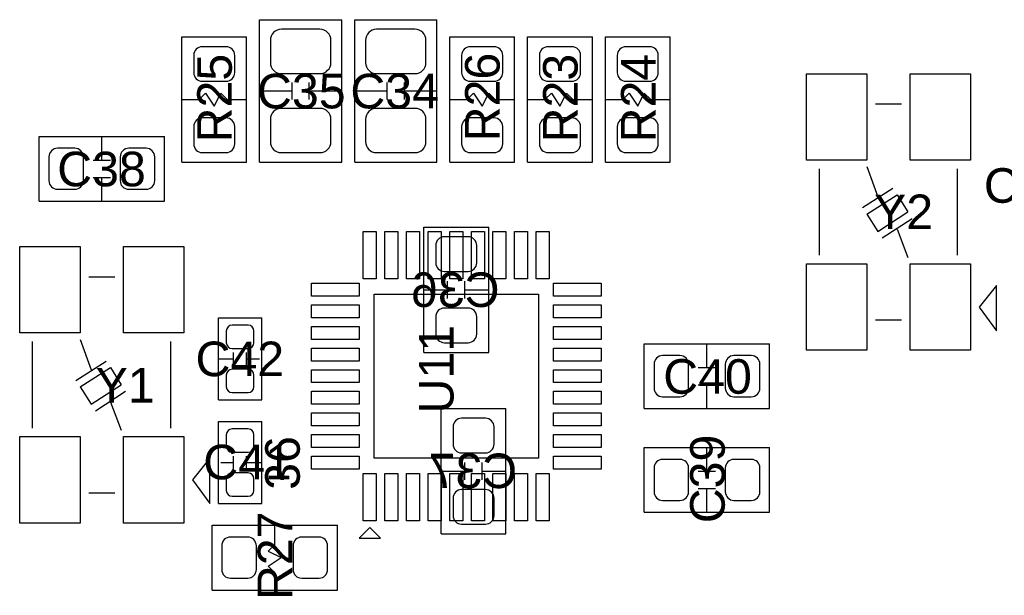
# Model space of a CAD drawing. Header units: inches. Extents: x -4 to 282, y -17 to 94.
# Tile 22 of 31: x 87 to 110, y 18 to 31. Entities that reach past the tile are written whole.
import ezdxf

# ---------------------------------------------------------------- set-up
doc = ezdxf.new("R2010")
doc.units = ezdxf.units.IN
for name, color, linetype in [('Bottom Overlay', 54, 'Continuous'), ('Bottom Paste', 16, 'Continuous'), ('Bottom Solder', 6, 'Continuous'), ('Top Overlay', 2, 'Continuous'), ('Top Paste', 8, 'Continuous'), ('Top Solder', 216, 'Continuous')]:
    doc.layers.add(name, color=color, linetype=linetype)
doc.styles.add('Arial', font='txt', dxfattribs={"height": 0.2})

msp = doc.modelspace()

# ---------------------------------------------------------------- linework, layer by layer
at = {"layer": 'Bottom Overlay'}
for p, q in [((96.45, 26.05), (97.95, 26.05)), ((96.45, 23.15), (96.45, 26.05)), ((97.95, 23.15), (97.95, 26.05)), ((97, 24.4), (97, 24.8)), ((97.4, 24.4), (97.4, 24.8)), ((96.45, 24.6), (97, 24.6)), ((97.4, 24.6), (97.95, 24.6)), ((96.45, 23.15), (97.95, 23.15)), ((96.85, 21.85), (98.35, 21.85)), ((96.85, 18.95), (96.85, 21.85)), ((98.35, 18.95), (98.35, 21.85)), ((97.4, 20.2), (97.4, 20.6)), ((97.8, 20.2), (97.8, 20.6)), ((96.85, 20.4), (97.4, 20.4)), ((97.8, 20.4), (98.35, 20.4)), ((96.85, 18.95), (98.35, 18.95))]:
    msp.add_line(p, q, dxfattribs=at)
at = {"layer": 'Bottom Paste'}
for p, q in [((97.475, 25.825), (96.925, 25.825)), ((96.725, 25.625), (96.725, 25.225)), ((97.675, 25.225), (97.675, 25.625)), ((96.925, 25.025), (97.475, 25.025)), ((97.475, 24.175), (96.925, 24.175)), ((96.725, 23.975), (96.725, 23.575)), ((97.675, 23.575), (97.675, 23.975)), ((96.925, 23.375), (97.475, 23.375)), ((97.125, 21.425), (97.125, 21.025)), ((97.875, 21.625), (97.325, 21.625)), ((98.075, 21.025), (98.075, 21.425)), ((97.325, 20.825), (97.875, 20.825)), ((97.875, 19.975), (97.325, 19.975)), ((97.125, 19.775), (97.125, 19.375)), ((98.075, 19.375), (98.075, 19.775)), ((97.325, 19.175), (97.875, 19.175))]:
    msp.add_line(p, q, dxfattribs=at)
for centre, start, end in [((96.925, 25.625), 90, 180), ((97.475, 25.625), 0, 90), ((96.925, 25.225), 180, 270), ((97.475, 25.225), 270, 0), ((96.925, 23.975), 90, 180), ((97.475, 23.975), 0, 90), ((96.925, 23.575), 180, 270), ((97.475, 23.575), 270, 0), ((97.325, 21.425), 90, 180), ((97.875, 21.425), 0, 90), ((97.325, 21.025), 180, 270), ((97.875, 21.025), 270, 0), ((97.325, 19.775), 90, 180), ((97.875, 19.775), 0, 90), ((97.325, 19.375), 180, 270), ((97.875, 19.375), 270, 0)]:
    msp.add_arc(centre, 0.2, start, end, dxfattribs=at)
at = {"layer": 'Bottom Solder'}
for p, q in [((97.475, 25.825), (96.925, 25.825)), ((96.725, 25.625), (96.725, 25.225)), ((97.675, 25.225), (97.675, 25.625)), ((96.925, 25.025), (97.475, 25.025)), ((97.475, 24.175), (96.925, 24.175)), ((96.725, 23.975), (96.725, 23.575)), ((97.675, 23.575), (97.675, 23.975)), ((96.925, 23.375), (97.475, 23.375)), ((97.125, 21.425), (97.125, 21.025)), ((97.875, 21.625), (97.325, 21.625)), ((98.075, 21.025), (98.075, 21.425)), ((97.325, 20.825), (97.875, 20.825)), ((97.875, 19.975), (97.325, 19.975)), ((97.125, 19.775), (97.125, 19.375)), ((98.075, 19.375), (98.075, 19.775)), ((97.325, 19.175), (97.875, 19.175))]:
    msp.add_line(p, q, dxfattribs=at)
for centre, start, end in [((96.925, 25.625), 90, 180), ((97.475, 25.625), 0, 90), ((96.925, 25.225), 180, 270), ((97.475, 25.225), 270, 0), ((96.925, 23.975), 90, 180), ((97.475, 23.975), 0, 90), ((96.925, 23.575), 180, 270), ((97.475, 23.575), 270, 0), ((97.325, 21.425), 90, 180), ((97.875, 21.425), 0, 90), ((97.325, 21.025), 180, 270), ((97.875, 21.025), 270, 0), ((97.325, 19.775), 90, 180), ((97.875, 19.775), 0, 90), ((97.325, 19.375), 180, 270), ((97.875, 19.375), 270, 0)]:
    msp.add_arc(centre, 0.2, start, end, dxfattribs=at)
at = {"layer": 'Top Overlay'}
for p, q in [((92.65, 27.55), (92.65, 30.85)), ((92.65, 30.85), (94.55, 30.85)), ((94.55, 27.55), (94.55, 30.85)), ((94.85, 27.55), (94.85, 30.85)), ((94.85, 30.85), (96.75, 30.85)), ((96.75, 27.55), (96.75, 30.85)), ((90.85, 30.45), (92.35, 30.45)), ((90.85, 27.55), (90.85, 30.45)), ((92.35, 27.55), (92.35, 30.45)), ((97.05, 30.45), (98.55, 30.45)), ((97.05, 27.55), (97.05, 30.45)), ((98.55, 27.55), (98.55, 30.45)), ((98.85, 30.45), (100.35, 30.45)), ((98.85, 27.55), (98.85, 30.45)), ((100.35, 27.55), (100.35, 30.45)), ((100.65, 30.45), (102.15, 30.45)), ((100.65, 27.55), (100.65, 30.45)), ((102.15, 27.55), (102.15, 30.45)), ((93.4, 29), (93.4, 29.4)), ((93.8, 29), (93.8, 29.4)), ((95.6, 29), (95.6, 29.4)), ((96, 29), (96, 29.4)), ((92.65, 29.2), (93.4, 29.2)), ((93.8, 29.2), (94.55, 29.2)), ((94.85, 29.2), (95.6, 29.2)), ((96, 29.2), (96.75, 29.2)), ((90.85, 29), (91.25, 29)), ((91.25, 29), (91.4, 29.15)), ((91.4, 29.15), (91.6, 28.85)), ((91.6, 28.85), (91.75, 29.15)), ((91.75, 29.15), (91.9, 29)), ((91.9, 29), (92.35, 29)), ((97.05, 29), (97.45, 29)), ((97.45, 29), (97.6, 29.15)), ((97.6, 29.15), (97.8, 28.85)), ((97.8, 28.85), (97.95, 29.15)), ((97.95, 29.15), (98.1, 29)), ((98.1, 29), (98.55, 29)), ((98.85, 29), (99.25, 29)), ((99.25, 29), (99.4, 29.15)), ((99.4, 29.15), (99.6, 28.85)), ((99.6, 28.85), (99.75, 29.15)), ((99.75, 29.15), (99.9, 29)), ((99.9, 29), (100.35, 29)), ((100.65, 29), (101.05, 29)), ((101.05, 29), (101.2, 29.15)), ((101.2, 29.15), (101.4, 28.85)), ((101.4, 28.85), (101.55, 29.15)), ((101.55, 29.15), (101.7, 29)), ((101.7, 29), (102.15, 29)), ((106.9, 28.9), (107.5, 28.9)), ((87.55, 26.65), (87.55, 28.15)), ((87.55, 28.15), (90.45, 28.15)), ((89, 27.6), (89, 28.15)), ((90.45, 26.65), (90.45, 28.15)), ((88.8, 27.6), (89.2, 27.6)), ((90.85, 27.55), (92.35, 27.55)), ((92.65, 27.55), (94.55, 27.55)), ((94.85, 27.55), (96.75, 27.55)), ((97.05, 27.55), (98.55, 27.55)), ((98.85, 27.55), (100.35, 27.55)), ((100.65, 27.55), (102.15, 27.55)), ((105.6, 25.4), (105.6, 27.4)), ((106.7, 27.45), (106.95, 26.75)), ((108.8, 25.4), (108.8, 27.4)), ((88.8, 27.2), (89.2, 27.2)), ((89, 26.65), (89, 27.2)), ((106.6, 26.5), (107.3, 26.95)), ((106.7, 26.35), (107.4, 26.8)), ((107.4, 26.8), (107.65, 26.4)), ((87.55, 26.65), (90.45, 26.65)), ((106.7, 26.35), (106.95, 25.95)), ((106.95, 25.95), (107.65, 26.4)), ((107.05, 25.8), (107.75, 26.25)), ((107.4, 26), (107.65, 25.35)), ((88.7, 24.9), (89.3, 24.9)), ((109.7, 24.7), (109.3, 24.2)), ((109.7, 23.65), (109.7, 24.7)), ((109.3, 24.2), (109.7, 23.65)), ((91.7, 23.95), (92.7, 23.95)), ((91.7, 22.05), (91.7, 23.95)), ((92.7, 22.05), (92.7, 23.95)), ((106.9, 23.9), (107.5, 23.9)), ((87.4, 21.4), (87.4, 23.4)), ((88.5, 23.45), (88.75, 22.75)), ((90.6, 21.4), (90.6, 23.4)), ((101.55, 21.85), (101.55, 23.35)), ((101.55, 23.35), (104.45, 23.35)), ((103, 22.8), (103, 23.35)), ((104.45, 21.85), (104.45, 23.35)), ((92.05, 22.85), (92.05, 23.15)), ((92.35, 22.85), (92.35, 23.15)), ((88.4, 22.5), (89.1, 22.95)), ((88.5, 22.35), (89.2, 22.8)), ((89.2, 22.8), (89.45, 22.4)), ((91.7, 23), (92.05, 23)), ((92.35, 23), (92.65, 23)), ((102.8, 22.8), (103.2, 22.8)), ((88.5, 22.35), (88.75, 21.95)), ((88.75, 21.95), (89.45, 22.4)), ((102.8, 22.4), (103.2, 22.4)), ((103, 21.85), (103, 22.4)), ((88.85, 21.8), (89.55, 22.25)), ((89.2, 22), (89.45, 21.35)), ((91.7, 22.05), (92.7, 22.05)), ((101.55, 21.85), (104.45, 21.85)), ((91.7, 21.55), (92.7, 21.55)), ((91.7, 19.65), (91.7, 21.55)), ((92.7, 19.65), (92.7, 21.55)), ((92.05, 20.45), (92.05, 20.75)), ((92.35, 20.45), (92.35, 20.75)), ((101.55, 19.45), (101.55, 20.95)), ((101.55, 20.95), (104.45, 20.95)), ((103, 20.4), (103, 20.95)), ((104.45, 19.45), (104.45, 20.95)), ((91.5, 20.7), (91.1, 20.2)), ((91.5, 19.65), (91.5, 20.7)), ((91.75, 20.6), (92.05, 20.6)), ((92.35, 20.6), (92.7, 20.6)), ((102.8, 20.4), (103.2, 20.4)), ((91.1, 20.2), (91.5, 19.65)), ((88.7, 19.9), (89.3, 19.9)), ((102.8, 20), (103.2, 20)), ((103, 19.45), (103, 20)), ((91.7, 19.65), (92.7, 19.65)), ((101.55, 19.45), (104.45, 19.45)), ((91.55, 17.65), (91.55, 19.15)), ((91.55, 19.15), (94.45, 19.15)), ((93, 18.7), (93, 19.15)), ((94.45, 17.65), (94.45, 19.15)), ((94.95, 18.85), (95.2, 19.1)), ((95.2, 19.1), (94.95, 18.85)), ((95.2, 19.1), (95.45, 18.85)), ((95.45, 18.85), (95.2, 19.1)), ((92.85, 18.55), (93, 18.7)), ((94.95, 18.85), (95.45, 18.85)), ((94.95, 18.85), (94.95, 18.85)), ((94.95, 18.85), (95.45, 18.85)), ((92.85, 18.55), (93.15, 18.4)), ((92.85, 18.2), (93.15, 18.4)), ((92.85, 18.2), (93, 18.05)), ((93, 17.65), (93, 18.05)), ((91.55, 17.65), (94.45, 17.65))]:
    msp.add_line(p, q, dxfattribs=at)
at = {"layer": 'Top Paste'}
for p, q in [((94.044, 30.627), (93.156, 30.627)), ((96.244, 30.627), (95.356, 30.627)), ((92.9, 30.371), (92.9, 29.859)), ((94.3, 29.859), (94.3, 30.371)), ((95.1, 30.371), (95.1, 29.859)), ((96.5, 29.859), (96.5, 30.371)), ((91.875, 30.225), (91.325, 30.225)), ((98.075, 30.225), (97.525, 30.225)), ((99.875, 30.225), (99.325, 30.225)), ((101.675, 30.225), (101.125, 30.225)), ((91.125, 30.025), (91.125, 29.625)), ((92.075, 29.625), (92.075, 30.025)), ((97.325, 30.025), (97.325, 29.625)), ((98.275, 29.625), (98.275, 30.025)), ((99.125, 30.025), (99.125, 29.625)), ((100.075, 29.625), (100.075, 30.025)), ((100.925, 30.025), (100.925, 29.625)), ((101.875, 29.625), (101.875, 30.025)), ((91.325, 29.425), (91.875, 29.425)), ((93.156, 29.602), (94.044, 29.602)), ((95.356, 29.602), (96.244, 29.602)), ((97.525, 29.425), (98.075, 29.425)), ((99.325, 29.425), (99.875, 29.425)), ((101.125, 29.425), (101.675, 29.425)), ((105.3, 27.6), (105.3, 29.6)), ((105.3, 29.6), (106.7, 29.6)), ((106.7, 29.6), (106.7, 27.6)), ((107.7, 27.6), (107.7, 29.6)), ((107.7, 29.6), (109.1, 29.6)), ((109.1, 29.6), (109.1, 27.6)), ((94.044, 28.798), (93.156, 28.798)), ((96.244, 28.798), (95.356, 28.798)), ((91.875, 28.575), (91.325, 28.575)), ((92.9, 28.541), (92.9, 28.029)), ((94.3, 28.029), (94.3, 28.541)), ((95.1, 28.541), (95.1, 28.029)), ((96.5, 28.029), (96.5, 28.541)), ((98.075, 28.575), (97.525, 28.575)), ((99.875, 28.575), (99.325, 28.575)), ((101.675, 28.575), (101.125, 28.575)), ((91.125, 28.375), (91.125, 27.975)), ((92.075, 27.975), (92.075, 28.375)), ((97.325, 28.375), (97.325, 27.975)), ((98.275, 27.975), (98.275, 28.375)), ((99.125, 28.375), (99.125, 27.975)), ((100.075, 27.975), (100.075, 28.375)), ((100.925, 28.375), (100.925, 27.975)), ((101.875, 27.975), (101.875, 28.375)), ((88.375, 27.875), (87.975, 27.875)), ((90.025, 27.875), (89.625, 27.875)), ((87.775, 27.675), (87.775, 27.125)), ((88.575, 27.125), (88.575, 27.675)), ((89.425, 27.675), (89.425, 27.125)), ((90.225, 27.125), (90.225, 27.675)), ((91.325, 27.775), (91.875, 27.775)), ((93.156, 27.773), (94.044, 27.773)), ((95.356, 27.773), (96.244, 27.773)), ((97.525, 27.775), (98.075, 27.775)), ((99.325, 27.775), (99.875, 27.775)), ((101.125, 27.775), (101.675, 27.775)), ((106.7, 27.6), (105.3, 27.6)), ((109.1, 27.6), (107.7, 27.6)), ((87.975, 26.925), (88.375, 26.925)), ((89.625, 26.925), (90.025, 26.925)), ((95.05, 24.85), (95.05, 25.95)), ((95.05, 25.95), (95.35, 25.95)), ((95.35, 25.95), (95.35, 24.85)), ((95.55, 24.85), (95.55, 25.95)), ((95.55, 25.95), (95.85, 25.95)), ((95.85, 25.95), (95.85, 24.85)), ((96.05, 24.85), (96.05, 25.95)), ((96.05, 25.95), (96.35, 25.95)), ((96.35, 25.95), (96.35, 24.85)), ((96.55, 24.85), (96.55, 25.95)), ((96.55, 25.95), (96.85, 25.95)), ((96.85, 25.95), (96.85, 24.85)), ((97.05, 24.85), (97.05, 25.95)), ((97.05, 25.95), (97.35, 25.95)), ((97.35, 25.95), (97.35, 24.85)), ((97.55, 24.85), (97.55, 25.95)), ((97.55, 25.95), (97.85, 25.95)), ((97.85, 25.95), (97.85, 24.85)), ((98.05, 24.85), (98.05, 25.95)), ((98.05, 25.95), (98.35, 25.95)), ((98.35, 25.95), (98.35, 24.85)), ((98.55, 24.85), (98.55, 25.95)), ((98.55, 25.95), (98.85, 25.95)), ((98.85, 25.95), (98.85, 24.85)), ((99.05, 24.85), (99.05, 25.95)), ((99.05, 25.95), (99.35, 25.95)), ((99.35, 25.95), (99.35, 24.85)), ((87.1, 23.6), (87.1, 25.6)), ((87.1, 25.6), (88.5, 25.6)), ((88.5, 25.6), (88.5, 23.6)), ((89.5, 23.6), (89.5, 25.6)), ((89.5, 25.6), (90.9, 25.6)), ((90.9, 25.6), (90.9, 23.6)), ((105.3, 23.2), (105.3, 25.2)), ((105.3, 25.2), (106.7, 25.2)), ((106.7, 25.2), (106.7, 23.2)), ((107.7, 23.2), (107.7, 25.2)), ((107.7, 25.2), (109.1, 25.2)), ((109.1, 25.2), (109.1, 23.2)), ((95.35, 24.85), (95.05, 24.85)), ((95.85, 24.85), (95.55, 24.85)), ((96.35, 24.85), (96.05, 24.85)), ((96.85, 24.85), (96.55, 24.85)), ((97.35, 24.85), (97.05, 24.85)), ((97.85, 24.85), (97.55, 24.85)), ((98.35, 24.85), (98.05, 24.85)), ((98.85, 24.85), (98.55, 24.85)), ((99.35, 24.85), (99.05, 24.85)), ((93.85, 24.45), (93.85, 24.75)), ((93.85, 24.75), (94.95, 24.75)), ((94.95, 24.75), (94.95, 24.45)), ((99.45, 24.45), (99.45, 24.75)), ((99.45, 24.75), (100.55, 24.75)), ((100.55, 24.75), (100.55, 24.45)), ((94.95, 24.45), (93.85, 24.45)), ((95.3, 20.7), (95.3, 24.5)), ((95.3, 24.5), (99.1, 24.5)), ((99.1, 24.5), (99.1, 20.7)), ((100.55, 24.45), (99.45, 24.45)), ((93.85, 23.95), (93.85, 24.25)), ((93.85, 24.25), (94.95, 24.25)), ((94.95, 24.25), (94.95, 23.95)), ((99.45, 23.95), (99.45, 24.25)), ((99.45, 24.25), (100.55, 24.25)), ((100.55, 24.25), (100.55, 23.95)), ((94.95, 23.95), (93.85, 23.95)), ((100.55, 23.95), (99.45, 23.95)), ((92.385, 23.78), (92.015, 23.78)), ((93.85, 23.45), (93.85, 23.75)), ((93.85, 23.75), (94.95, 23.75)), ((94.95, 23.75), (94.95, 23.45)), ((99.45, 23.45), (99.45, 23.75)), ((99.45, 23.75), (100.55, 23.75)), ((100.55, 23.75), (100.55, 23.45)), ((88.5, 23.6), (87.1, 23.6)), ((90.9, 23.6), (89.5, 23.6)), ((91.88, 23.645), (91.88, 23.375)), ((92.52, 23.375), (92.52, 23.645)), ((92.015, 23.24), (92.385, 23.24)), ((94.95, 23.45), (93.85, 23.45)), ((93.85, 22.95), (93.85, 23.25)), ((93.85, 23.25), (94.95, 23.25)), ((94.95, 23.25), (94.95, 22.95)), ((100.55, 23.45), (99.45, 23.45)), ((99.45, 22.95), (99.45, 23.25)), ((99.45, 23.25), (100.55, 23.25)), ((100.55, 23.25), (100.55, 22.95)), ((102.375, 23.075), (101.975, 23.075)), ((104.025, 23.075), (103.625, 23.075)), ((106.7, 23.2), (105.3, 23.2)), ((109.1, 23.2), (107.7, 23.2)), ((94.95, 22.95), (93.85, 22.95)), ((100.55, 22.95), (99.45, 22.95)), ((101.775, 22.875), (101.775, 22.325)), ((102.575, 22.325), (102.575, 22.875)), ((103.425, 22.875), (103.425, 22.325)), ((104.225, 22.325), (104.225, 22.875)), ((91.88, 22.625), (91.88, 22.355)), ((92.385, 22.76), (92.015, 22.76)), ((92.52, 22.355), (92.52, 22.625)), ((93.85, 22.45), (93.85, 22.75)), ((93.85, 22.75), (94.95, 22.75)), ((94.95, 22.75), (94.95, 22.45)), ((99.45, 22.45), (99.45, 22.75)), ((99.45, 22.75), (100.55, 22.75)), ((100.55, 22.75), (100.55, 22.45)), ((94.95, 22.45), (93.85, 22.45)), ((100.55, 22.45), (99.45, 22.45)), ((92.015, 22.22), (92.385, 22.22)), ((93.85, 21.95), (93.85, 22.25)), ((93.85, 22.25), (94.95, 22.25)), ((94.95, 22.25), (94.95, 21.95)), ((99.45, 21.95), (99.45, 22.25)), ((99.45, 22.25), (100.55, 22.25)), ((100.55, 22.25), (100.55, 21.95)), ((101.975, 22.125), (102.375, 22.125)), ((103.625, 22.125), (104.025, 22.125)), ((94.95, 21.95), (93.85, 21.95)), ((100.55, 21.95), (99.45, 21.95)), ((93.85, 21.45), (93.85, 21.75)), ((93.85, 21.75), (94.95, 21.75)), ((94.95, 21.75), (94.95, 21.45)), ((99.45, 21.45), (99.45, 21.75)), ((99.45, 21.75), (100.55, 21.75)), ((100.55, 21.75), (100.55, 21.45)), ((94.95, 21.45), (93.85, 21.45)), ((100.55, 21.45), (99.45, 21.45)), ((87.1, 19.2), (87.1, 21.2)), ((87.1, 21.2), (88.5, 21.2)), ((88.5, 21.2), (88.5, 19.2)), ((89.5, 19.2), (89.5, 21.2)), ((89.5, 21.2), (90.9, 21.2)), ((90.9, 21.2), (90.9, 19.2)), ((91.88, 21.245), (91.88, 20.975)), ((92.385, 21.38), (92.015, 21.38)), ((92.52, 20.975), (92.52, 21.245)), ((93.85, 20.95), (93.85, 21.25)), ((93.85, 21.25), (94.95, 21.25)), ((94.95, 21.25), (94.95, 20.95)), ((99.45, 20.95), (99.45, 21.25)), ((99.45, 21.25), (100.55, 21.25)), ((100.55, 21.25), (100.55, 20.95)), ((92.015, 20.84), (92.385, 20.84)), ((94.95, 20.95), (93.85, 20.95)), ((93.85, 20.45), (93.85, 20.75)), ((93.85, 20.75), (94.95, 20.75)), ((94.95, 20.75), (94.95, 20.45)), ((100.55, 20.95), (99.45, 20.95)), ((99.45, 20.45), (99.45, 20.75)), ((99.45, 20.75), (100.55, 20.75)), ((100.55, 20.75), (100.55, 20.45)), ((99.1, 20.7), (95.3, 20.7)), ((102.375, 20.675), (101.975, 20.675)), ((104.025, 20.675), (103.625, 20.675)), ((92.385, 20.36), (92.015, 20.36)), ((94.95, 20.45), (93.85, 20.45)), ((95.05, 19.25), (95.05, 20.35)), ((95.05, 20.35), (95.35, 20.35)), ((95.35, 20.35), (95.35, 19.25)), ((95.55, 19.25), (95.55, 20.35)), ((95.55, 20.35), (95.85, 20.35)), ((95.85, 20.35), (95.85, 19.25)), ((96.05, 19.25), (96.05, 20.35)), ((96.05, 20.35), (96.35, 20.35)), ((96.35, 20.35), (96.35, 19.25)), ((96.55, 19.25), (96.55, 20.35)), ((96.55, 20.35), (96.85, 20.35)), ((96.85, 20.35), (96.85, 19.25)), ((97.05, 19.25), (97.05, 20.35)), ((97.05, 20.35), (97.35, 20.35)), ((97.35, 20.35), (97.35, 19.25)), ((97.55, 19.25), (97.55, 20.35)), ((97.55, 20.35), (97.85, 20.35)), ((97.85, 20.35), (97.85, 19.25)), ((98.05, 19.25), (98.05, 20.35)), ((98.05, 20.35), (98.35, 20.35)), ((98.35, 20.35), (98.35, 19.25)), ((98.55, 19.25), (98.55, 20.35)), ((98.55, 20.35), (98.85, 20.35)), ((98.85, 20.35), (98.85, 19.25)), ((99.05, 19.25), (99.05, 20.35)), ((99.05, 20.35), (99.35, 20.35)), ((99.35, 20.35), (99.35, 19.25)), ((100.55, 20.45), (99.45, 20.45)), ((101.775, 20.475), (101.775, 19.925)), ((102.575, 19.925), (102.575, 20.475)), ((103.425, 20.475), (103.425, 19.925)), ((104.225, 19.925), (104.225, 20.475)), ((91.88, 20.225), (91.88, 19.955)), ((92.52, 19.955), (92.52, 20.225)), ((92.015, 19.82), (92.385, 19.82)), ((101.975, 19.725), (102.375, 19.725)), ((103.625, 19.725), (104.025, 19.725)), ((88.5, 19.2), (87.1, 19.2)), ((90.9, 19.2), (89.5, 19.2)), ((95.35, 19.25), (95.05, 19.25)), ((95.85, 19.25), (95.55, 19.25)), ((96.35, 19.25), (96.05, 19.25)), ((96.85, 19.25), (96.55, 19.25)), ((97.35, 19.25), (97.05, 19.25)), ((97.85, 19.25), (97.55, 19.25)), ((98.35, 19.25), (98.05, 19.25)), ((98.85, 19.25), (98.55, 19.25)), ((99.35, 19.25), (99.05, 19.25)), ((92.375, 18.875), (91.975, 18.875)), ((94.025, 18.875), (93.625, 18.875)), ((91.775, 18.675), (91.775, 18.125)), ((92.575, 18.125), (92.575, 18.675)), ((93.425, 18.675), (93.425, 18.125)), ((94.225, 18.125), (94.225, 18.675)), ((91.975, 17.925), (92.375, 17.925)), ((93.625, 17.925), (94.025, 17.925))]:
    msp.add_line(p, q, dxfattribs=at)
for centre, radius, start, end in [((93.156, 30.371), 0.256, 90, 180), ((94.044, 30.371), 0.256, 0, 90), ((95.356, 30.371), 0.256, 90, 180), ((96.244, 30.371), 0.256, 0, 90), ((91.325, 30.025), 0.2, 90, 180), ((91.875, 30.025), 0.2, 0, 90), ((97.525, 30.025), 0.2, 90, 180), ((98.075, 30.025), 0.2, 0, 90), ((99.325, 30.025), 0.2, 90, 180), ((99.875, 30.025), 0.2, 0, 90), ((101.125, 30.025), 0.2, 90, 180), ((101.675, 30.025), 0.2, 0, 90), ((93.156, 29.859), 0.256, 180, 270), ((94.044, 29.859), 0.256, 270, 0), ((95.356, 29.859), 0.256, 180, 270), ((96.244, 29.859), 0.256, 270, 0), ((91.325, 29.625), 0.2, 180, 270), ((91.875, 29.625), 0.2, 270, 0), ((97.525, 29.625), 0.2, 180, 270), ((98.075, 29.625), 0.2, 270, 0), ((99.325, 29.625), 0.2, 180, 270), ((99.875, 29.625), 0.2, 270, 0), ((101.125, 29.625), 0.2, 180, 270), ((101.675, 29.625), 0.2, 270, 0), ((93.156, 28.541), 0.256, 90, 180), ((94.044, 28.541), 0.256, 0, 90), ((95.356, 28.541), 0.256, 90, 180), ((96.244, 28.541), 0.256, 0, 90), ((91.325, 28.375), 0.2, 90, 180), ((91.875, 28.375), 0.2, 0, 90), ((97.525, 28.375), 0.2, 90, 180), ((98.075, 28.375), 0.2, 0, 90), ((99.325, 28.375), 0.2, 90, 180), ((99.875, 28.375), 0.2, 0, 90), ((101.125, 28.375), 0.2, 90, 180), ((101.675, 28.375), 0.2, 0, 90), ((93.156, 28.029), 0.256, 180, 270), ((94.044, 28.029), 0.256, 270, 0), ((95.356, 28.029), 0.256, 180, 270), ((96.244, 28.029), 0.256, 270, 0), ((87.975, 27.675), 0.2, 90, 180), ((88.375, 27.675), 0.2, 0, 90), ((89.625, 27.675), 0.2, 90, 180), ((90.025, 27.675), 0.2, 0, 90), ((91.325, 27.975), 0.2, 180, 270), ((91.875, 27.975), 0.2, 270, 0), ((97.525, 27.975), 0.2, 180, 270), ((98.075, 27.975), 0.2, 270, 0), ((99.325, 27.975), 0.2, 180, 270), ((99.875, 27.975), 0.2, 270, 0), ((101.125, 27.975), 0.2, 180, 270), ((101.675, 27.975), 0.2, 270, 0), ((87.975, 27.125), 0.2, 180, 270), ((88.375, 27.125), 0.2, 270, 0), ((89.625, 27.125), 0.2, 180, 270), ((90.025, 27.125), 0.2, 270, 0), ((92.015, 23.645), 0.135, 90, 180), ((92.385, 23.645), 0.135, 0, 90), ((92.015, 23.375), 0.135, 180, 270), ((92.385, 23.375), 0.135, 270, 0), ((101.975, 22.875), 0.2, 90, 180), ((102.375, 22.875), 0.2, 0, 90), ((103.625, 22.875), 0.2, 90, 180), ((104.025, 22.875), 0.2, 0, 90), ((92.015, 22.625), 0.135, 90, 180), ((92.385, 22.625), 0.135, 0, 90), ((92.015, 22.355), 0.135, 180, 270), ((92.385, 22.355), 0.135, 270, 0), ((101.975, 22.325), 0.2, 180, 270), ((102.375, 22.325), 0.2, 270, 0), ((103.625, 22.325), 0.2, 180, 270), ((104.025, 22.325), 0.2, 270, 0), ((92.015, 21.245), 0.135, 90, 180), ((92.385, 21.245), 0.135, 0, 90), ((92.015, 20.975), 0.135, 180, 270), ((92.385, 20.975), 0.135, 270, 0), ((101.975, 20.475), 0.2, 90, 180), ((102.375, 20.475), 0.2, 0, 90), ((103.625, 20.475), 0.2, 90, 180), ((104.025, 20.475), 0.2, 0, 90), ((92.015, 20.225), 0.135, 90, 180), ((92.385, 20.225), 0.135, 0, 90), ((92.015, 19.955), 0.135, 180, 270), ((92.385, 19.955), 0.135, 270, 0), ((101.975, 19.925), 0.2, 180, 270), ((102.375, 19.925), 0.2, 270, 0), ((103.625, 19.925), 0.2, 180, 270), ((104.025, 19.925), 0.2, 270, 0), ((91.975, 18.675), 0.2, 90, 180), ((92.375, 18.675), 0.2, 0, 90), ((93.625, 18.675), 0.2, 90, 180), ((94.025, 18.675), 0.2, 0, 90), ((91.975, 18.125), 0.2, 180, 270), ((92.375, 18.125), 0.2, 270, 0), ((93.625, 18.125), 0.2, 180, 270), ((94.025, 18.125), 0.2, 270, 0)]:
    msp.add_arc(centre, radius, start, end, dxfattribs=at)
at = {"layer": 'Top Solder'}
for p, q in [((94.044, 30.627), (93.156, 30.627)), ((96.244, 30.627), (95.356, 30.627)), ((92.9, 30.371), (92.9, 29.859)), ((94.3, 29.859), (94.3, 30.371)), ((95.1, 30.371), (95.1, 29.859)), ((96.5, 29.859), (96.5, 30.371)), ((91.875, 30.225), (91.325, 30.225)), ((98.075, 30.225), (97.525, 30.225)), ((99.875, 30.225), (99.325, 30.225)), ((101.675, 30.225), (101.125, 30.225)), ((91.125, 30.025), (91.125, 29.625)), ((92.075, 29.625), (92.075, 30.025)), ((97.325, 30.025), (97.325, 29.625)), ((98.275, 29.625), (98.275, 30.025)), ((99.125, 30.025), (99.125, 29.625)), ((100.075, 29.625), (100.075, 30.025)), ((100.925, 30.025), (100.925, 29.625)), ((101.875, 29.625), (101.875, 30.025)), ((91.325, 29.425), (91.875, 29.425)), ((93.156, 29.602), (94.044, 29.602)), ((95.356, 29.602), (96.244, 29.602)), ((97.525, 29.425), (98.075, 29.425)), ((99.325, 29.425), (99.875, 29.425)), ((101.125, 29.425), (101.675, 29.425)), ((105.3, 27.6), (105.3, 29.6)), ((105.3, 29.6), (106.7, 29.6)), ((106.7, 29.6), (106.7, 27.6)), ((107.7, 27.6), (107.7, 29.6)), ((107.7, 29.6), (109.1, 29.6)), ((109.1, 29.6), (109.1, 27.6)), ((94.044, 28.798), (93.156, 28.798)), ((96.244, 28.798), (95.356, 28.798)), ((91.875, 28.575), (91.325, 28.575)), ((92.9, 28.541), (92.9, 28.029)), ((94.3, 28.029), (94.3, 28.541)), ((95.1, 28.541), (95.1, 28.029)), ((96.5, 28.029), (96.5, 28.541)), ((98.075, 28.575), (97.525, 28.575)), ((99.875, 28.575), (99.325, 28.575)), ((101.675, 28.575), (101.125, 28.575)), ((91.125, 28.375), (91.125, 27.975)), ((92.075, 27.975), (92.075, 28.375)), ((97.325, 28.375), (97.325, 27.975)), ((98.275, 27.975), (98.275, 28.375)), ((99.125, 28.375), (99.125, 27.975)), ((100.075, 27.975), (100.075, 28.375)), ((100.925, 28.375), (100.925, 27.975)), ((101.875, 27.975), (101.875, 28.375)), ((88.375, 27.875), (87.975, 27.875)), ((90.025, 27.875), (89.625, 27.875)), ((87.775, 27.675), (87.775, 27.125)), ((88.575, 27.125), (88.575, 27.675)), ((89.425, 27.675), (89.425, 27.125)), ((90.225, 27.125), (90.225, 27.675)), ((91.325, 27.775), (91.875, 27.775)), ((93.156, 27.773), (94.044, 27.773)), ((95.356, 27.773), (96.244, 27.773)), ((97.525, 27.775), (98.075, 27.775)), ((99.325, 27.775), (99.875, 27.775)), ((101.125, 27.775), (101.675, 27.775)), ((106.7, 27.6), (105.3, 27.6)), ((109.1, 27.6), (107.7, 27.6)), ((87.975, 26.925), (88.375, 26.925)), ((89.625, 26.925), (90.025, 26.925)), ((95.05, 24.85), (95.05, 25.95)), ((95.05, 25.95), (95.35, 25.95)), ((95.35, 25.95), (95.35, 24.85)), ((95.55, 24.85), (95.55, 25.95)), ((95.55, 25.95), (95.85, 25.95)), ((95.85, 25.95), (95.85, 24.85)), ((96.05, 24.85), (96.05, 25.95)), ((96.05, 25.95), (96.35, 25.95)), ((96.35, 25.95), (96.35, 24.85)), ((96.55, 24.85), (96.55, 25.95)), ((96.55, 25.95), (96.85, 25.95)), ((96.85, 25.95), (96.85, 24.85)), ((97.05, 24.85), (97.05, 25.95)), ((97.05, 25.95), (97.35, 25.95)), ((97.35, 25.95), (97.35, 24.85)), ((97.55, 24.85), (97.55, 25.95)), ((97.55, 25.95), (97.85, 25.95)), ((97.85, 25.95), (97.85, 24.85)), ((98.05, 24.85), (98.05, 25.95)), ((98.05, 25.95), (98.35, 25.95)), ((98.35, 25.95), (98.35, 24.85)), ((98.55, 24.85), (98.55, 25.95)), ((98.55, 25.95), (98.85, 25.95)), ((98.85, 25.95), (98.85, 24.85)), ((99.05, 24.85), (99.05, 25.95)), ((99.05, 25.95), (99.35, 25.95)), ((99.35, 25.95), (99.35, 24.85)), ((87.1, 23.6), (87.1, 25.6)), ((87.1, 25.6), (88.5, 25.6)), ((88.5, 25.6), (88.5, 23.6)), ((89.5, 23.6), (89.5, 25.6)), ((89.5, 25.6), (90.9, 25.6)), ((90.9, 25.6), (90.9, 23.6)), ((105.3, 23.2), (105.3, 25.2)), ((105.3, 25.2), (106.7, 25.2)), ((106.7, 25.2), (106.7, 23.2)), ((107.7, 23.2), (107.7, 25.2)), ((107.7, 25.2), (109.1, 25.2)), ((109.1, 25.2), (109.1, 23.2)), ((95.35, 24.85), (95.05, 24.85)), ((95.85, 24.85), (95.55, 24.85)), ((96.35, 24.85), (96.05, 24.85)), ((96.85, 24.85), (96.55, 24.85)), ((97.35, 24.85), (97.05, 24.85)), ((97.85, 24.85), (97.55, 24.85)), ((98.35, 24.85), (98.05, 24.85)), ((98.85, 24.85), (98.55, 24.85)), ((99.35, 24.85), (99.05, 24.85)), ((93.85, 24.45), (93.85, 24.75)), ((93.85, 24.75), (94.95, 24.75)), ((94.95, 24.75), (94.95, 24.45)), ((99.45, 24.45), (99.45, 24.75)), ((99.45, 24.75), (100.55, 24.75)), ((100.55, 24.75), (100.55, 24.45)), ((94.95, 24.45), (93.85, 24.45)), ((95.3, 20.7), (95.3, 24.5)), ((95.3, 24.5), (99.1, 24.5)), ((99.1, 24.5), (99.1, 20.7)), ((100.55, 24.45), (99.45, 24.45)), ((93.85, 23.95), (93.85, 24.25)), ((93.85, 24.25), (94.95, 24.25)), ((94.95, 24.25), (94.95, 23.95)), ((99.45, 23.95), (99.45, 24.25)), ((99.45, 24.25), (100.55, 24.25)), ((100.55, 24.25), (100.55, 23.95)), ((94.95, 23.95), (93.85, 23.95)), ((100.55, 23.95), (99.45, 23.95)), ((92.385, 23.78), (92.015, 23.78)), ((93.85, 23.45), (93.85, 23.75)), ((93.85, 23.75), (94.95, 23.75)), ((94.95, 23.75), (94.95, 23.45)), ((99.45, 23.45), (99.45, 23.75)), ((99.45, 23.75), (100.55, 23.75)), ((100.55, 23.75), (100.55, 23.45)), ((88.5, 23.6), (87.1, 23.6)), ((90.9, 23.6), (89.5, 23.6)), ((91.88, 23.645), (91.88, 23.375)), ((92.52, 23.375), (92.52, 23.645)), ((92.015, 23.24), (92.385, 23.24)), ((94.95, 23.45), (93.85, 23.45)), ((93.85, 22.95), (93.85, 23.25)), ((93.85, 23.25), (94.95, 23.25)), ((94.95, 23.25), (94.95, 22.95)), ((100.55, 23.45), (99.45, 23.45)), ((99.45, 22.95), (99.45, 23.25)), ((99.45, 23.25), (100.55, 23.25)), ((100.55, 23.25), (100.55, 22.95)), ((102.375, 23.075), (101.975, 23.075)), ((104.025, 23.075), (103.625, 23.075)), ((106.7, 23.2), (105.3, 23.2)), ((109.1, 23.2), (107.7, 23.2)), ((94.95, 22.95), (93.85, 22.95)), ((100.55, 22.95), (99.45, 22.95)), ((101.775, 22.875), (101.775, 22.325)), ((102.575, 22.325), (102.575, 22.875)), ((103.425, 22.875), (103.425, 22.325)), ((104.225, 22.325), (104.225, 22.875)), ((91.88, 22.625), (91.88, 22.355)), ((92.385, 22.76), (92.015, 22.76)), ((92.52, 22.355), (92.52, 22.625)), ((93.85, 22.45), (93.85, 22.75)), ((93.85, 22.75), (94.95, 22.75)), ((94.95, 22.75), (94.95, 22.45)), ((99.45, 22.45), (99.45, 22.75)), ((99.45, 22.75), (100.55, 22.75)), ((100.55, 22.75), (100.55, 22.45)), ((94.95, 22.45), (93.85, 22.45)), ((100.55, 22.45), (99.45, 22.45)), ((92.015, 22.22), (92.385, 22.22)), ((93.85, 21.95), (93.85, 22.25)), ((93.85, 22.25), (94.95, 22.25)), ((94.95, 22.25), (94.95, 21.95)), ((99.45, 21.95), (99.45, 22.25)), ((99.45, 22.25), (100.55, 22.25)), ((100.55, 22.25), (100.55, 21.95)), ((101.975, 22.125), (102.375, 22.125)), ((103.625, 22.125), (104.025, 22.125)), ((94.95, 21.95), (93.85, 21.95)), ((100.55, 21.95), (99.45, 21.95)), ((93.85, 21.45), (93.85, 21.75)), ((93.85, 21.75), (94.95, 21.75)), ((94.95, 21.75), (94.95, 21.45)), ((99.45, 21.45), (99.45, 21.75)), ((99.45, 21.75), (100.55, 21.75)), ((100.55, 21.75), (100.55, 21.45)), ((94.95, 21.45), (93.85, 21.45)), ((100.55, 21.45), (99.45, 21.45)), ((87.1, 19.2), (87.1, 21.2)), ((87.1, 21.2), (88.5, 21.2)), ((88.5, 21.2), (88.5, 19.2)), ((89.5, 19.2), (89.5, 21.2)), ((89.5, 21.2), (90.9, 21.2)), ((90.9, 21.2), (90.9, 19.2)), ((91.88, 21.245), (91.88, 20.975)), ((92.385, 21.38), (92.015, 21.38)), ((92.52, 20.975), (92.52, 21.245)), ((93.85, 20.95), (93.85, 21.25)), ((93.85, 21.25), (94.95, 21.25)), ((94.95, 21.25), (94.95, 20.95)), ((99.45, 20.95), (99.45, 21.25)), ((99.45, 21.25), (100.55, 21.25)), ((100.55, 21.25), (100.55, 20.95)), ((92.015, 20.84), (92.385, 20.84)), ((94.95, 20.95), (93.85, 20.95)), ((93.85, 20.45), (93.85, 20.75)), ((93.85, 20.75), (94.95, 20.75)), ((94.95, 20.75), (94.95, 20.45)), ((100.55, 20.95), (99.45, 20.95)), ((99.45, 20.45), (99.45, 20.75)), ((99.45, 20.75), (100.55, 20.75)), ((100.55, 20.75), (100.55, 20.45)), ((99.1, 20.7), (95.3, 20.7)), ((102.375, 20.675), (101.975, 20.675)), ((104.025, 20.675), (103.625, 20.675)), ((92.385, 20.36), (92.015, 20.36)), ((94.95, 20.45), (93.85, 20.45)), ((95.05, 19.25), (95.05, 20.35)), ((95.05, 20.35), (95.35, 20.35)), ((95.35, 20.35), (95.35, 19.25)), ((95.55, 19.25), (95.55, 20.35)), ((95.55, 20.35), (95.85, 20.35)), ((95.85, 20.35), (95.85, 19.25)), ((96.05, 19.25), (96.05, 20.35)), ((96.05, 20.35), (96.35, 20.35)), ((96.35, 20.35), (96.35, 19.25)), ((96.55, 19.25), (96.55, 20.35)), ((96.55, 20.35), (96.85, 20.35)), ((96.85, 20.35), (96.85, 19.25)), ((97.05, 19.25), (97.05, 20.35)), ((97.05, 20.35), (97.35, 20.35)), ((97.35, 20.35), (97.35, 19.25)), ((97.55, 19.25), (97.55, 20.35)), ((97.55, 20.35), (97.85, 20.35)), ((97.85, 20.35), (97.85, 19.25)), ((98.05, 19.25), (98.05, 20.35)), ((98.05, 20.35), (98.35, 20.35)), ((98.35, 20.35), (98.35, 19.25)), ((98.55, 19.25), (98.55, 20.35)), ((98.55, 20.35), (98.85, 20.35)), ((98.85, 20.35), (98.85, 19.25)), ((99.05, 19.25), (99.05, 20.35)), ((99.05, 20.35), (99.35, 20.35)), ((99.35, 20.35), (99.35, 19.25)), ((100.55, 20.45), (99.45, 20.45)), ((101.775, 20.475), (101.775, 19.925)), ((102.575, 19.925), (102.575, 20.475)), ((103.425, 20.475), (103.425, 19.925)), ((104.225, 19.925), (104.225, 20.475)), ((91.88, 20.225), (91.88, 19.955)), ((92.52, 19.955), (92.52, 20.225)), ((92.015, 19.82), (92.385, 19.82)), ((101.975, 19.725), (102.375, 19.725)), ((103.625, 19.725), (104.025, 19.725)), ((88.5, 19.2), (87.1, 19.2)), ((90.9, 19.2), (89.5, 19.2)), ((95.35, 19.25), (95.05, 19.25)), ((95.85, 19.25), (95.55, 19.25)), ((96.35, 19.25), (96.05, 19.25)), ((96.85, 19.25), (96.55, 19.25)), ((97.35, 19.25), (97.05, 19.25)), ((97.85, 19.25), (97.55, 19.25)), ((98.35, 19.25), (98.05, 19.25)), ((98.85, 19.25), (98.55, 19.25)), ((99.35, 19.25), (99.05, 19.25)), ((92.375, 18.875), (91.975, 18.875)), ((94.025, 18.875), (93.625, 18.875)), ((91.775, 18.675), (91.775, 18.125)), ((92.575, 18.125), (92.575, 18.675)), ((93.425, 18.675), (93.425, 18.125)), ((94.225, 18.125), (94.225, 18.675)), ((91.975, 17.925), (92.375, 17.925)), ((93.625, 17.925), (94.025, 17.925))]:
    msp.add_line(p, q, dxfattribs=at)
for centre, radius, start, end in [((93.156, 30.371), 0.256, 90, 180), ((94.044, 30.371), 0.256, 0, 90), ((95.356, 30.371), 0.256, 90, 180), ((96.244, 30.371), 0.256, 0, 90), ((91.325, 30.025), 0.2, 90, 180), ((91.875, 30.025), 0.2, 0, 90), ((97.525, 30.025), 0.2, 90, 180), ((98.075, 30.025), 0.2, 0, 90), ((99.325, 30.025), 0.2, 90, 180), ((99.875, 30.025), 0.2, 0, 90), ((101.125, 30.025), 0.2, 90, 180), ((101.675, 30.025), 0.2, 0, 90), ((93.156, 29.859), 0.256, 180, 270), ((94.044, 29.859), 0.256, 270, 0), ((95.356, 29.859), 0.256, 180, 270), ((96.244, 29.859), 0.256, 270, 0), ((91.325, 29.625), 0.2, 180, 270), ((91.875, 29.625), 0.2, 270, 0), ((97.525, 29.625), 0.2, 180, 270), ((98.075, 29.625), 0.2, 270, 0), ((99.325, 29.625), 0.2, 180, 270), ((99.875, 29.625), 0.2, 270, 0), ((101.125, 29.625), 0.2, 180, 270), ((101.675, 29.625), 0.2, 270, 0), ((93.156, 28.541), 0.256, 90, 180), ((94.044, 28.541), 0.256, 0, 90), ((95.356, 28.541), 0.256, 90, 180), ((96.244, 28.541), 0.256, 0, 90), ((91.325, 28.375), 0.2, 90, 180), ((91.875, 28.375), 0.2, 0, 90), ((97.525, 28.375), 0.2, 90, 180), ((98.075, 28.375), 0.2, 0, 90), ((99.325, 28.375), 0.2, 90, 180), ((99.875, 28.375), 0.2, 0, 90), ((101.125, 28.375), 0.2, 90, 180), ((101.675, 28.375), 0.2, 0, 90), ((93.156, 28.029), 0.256, 180, 270), ((94.044, 28.029), 0.256, 270, 0), ((95.356, 28.029), 0.256, 180, 270), ((96.244, 28.029), 0.256, 270, 0), ((87.975, 27.675), 0.2, 90, 180), ((88.375, 27.675), 0.2, 0, 90), ((89.625, 27.675), 0.2, 90, 180), ((90.025, 27.675), 0.2, 0, 90), ((91.325, 27.975), 0.2, 180, 270), ((91.875, 27.975), 0.2, 270, 0), ((97.525, 27.975), 0.2, 180, 270), ((98.075, 27.975), 0.2, 270, 0), ((99.325, 27.975), 0.2, 180, 270), ((99.875, 27.975), 0.2, 270, 0), ((101.125, 27.975), 0.2, 180, 270), ((101.675, 27.975), 0.2, 270, 0), ((87.975, 27.125), 0.2, 180, 270), ((88.375, 27.125), 0.2, 270, 0), ((89.625, 27.125), 0.2, 180, 270), ((90.025, 27.125), 0.2, 270, 0), ((92.015, 23.645), 0.135, 90, 180), ((92.385, 23.645), 0.135, 0, 90), ((92.015, 23.375), 0.135, 180, 270), ((92.385, 23.375), 0.135, 270, 0), ((101.975, 22.875), 0.2, 90, 180), ((102.375, 22.875), 0.2, 0, 90), ((103.625, 22.875), 0.2, 90, 180), ((104.025, 22.875), 0.2, 0, 90), ((92.015, 22.625), 0.135, 90, 180), ((92.385, 22.625), 0.135, 0, 90), ((92.015, 22.355), 0.135, 180, 270), ((92.385, 22.355), 0.135, 270, 0), ((101.975, 22.325), 0.2, 180, 270), ((102.375, 22.325), 0.2, 270, 0), ((103.625, 22.325), 0.2, 180, 270), ((104.025, 22.325), 0.2, 270, 0), ((92.015, 21.245), 0.135, 90, 180), ((92.385, 21.245), 0.135, 0, 90), ((92.015, 20.975), 0.135, 180, 270), ((92.385, 20.975), 0.135, 270, 0), ((101.975, 20.475), 0.2, 90, 180), ((102.375, 20.475), 0.2, 0, 90), ((103.625, 20.475), 0.2, 90, 180), ((104.025, 20.475), 0.2, 0, 90), ((92.015, 20.225), 0.135, 90, 180), ((92.385, 20.225), 0.135, 0, 90), ((92.015, 19.955), 0.135, 180, 270), ((92.385, 19.955), 0.135, 270, 0), ((101.975, 19.925), 0.2, 180, 270), ((102.375, 19.925), 0.2, 270, 0), ((103.625, 19.925), 0.2, 180, 270), ((104.025, 19.925), 0.2, 270, 0), ((91.975, 18.675), 0.2, 90, 180), ((92.375, 18.675), 0.2, 0, 90), ((93.625, 18.675), 0.2, 90, 180), ((94.025, 18.675), 0.2, 0, 90), ((91.975, 18.125), 0.2, 180, 270), ((92.375, 18.125), 0.2, 270, 0), ((93.625, 18.125), 0.2, 180, 270), ((94.025, 18.125), 0.2, 270, 0)]:
    msp.add_arc(centre, radius, start, end, dxfattribs=at)

# ---------------------------------------------------------------- texts
at = {"layer": 'Bottom Overlay', "style": 'Arial', "text_generation_flag": 2}
for s, p in [('C36', (98.204, 24.2)), ('C37', (98.611, 20.009))]:
    msp.add_text(s, height=0.8, dxfattribs=at).set_placement(p)
at = {"layer": 'Top Overlay', "style": 'Arial'}
for s, p in [('R25', (92.007, 28.01)), ('R26', (98.204, 28.035)), ('R23', (100.008, 28.01)), ('R24', (101.811, 28.01)), ('U11', (97.137, 21.736)), ('36', (93.58, 19.97)), ('C39', (103.411, 19.196)), ('R27', (93.404, 17.418))]:
    msp.add_text(s, height=0.8, rotation=90, dxfattribs=at).set_placement(p)
for s, p in [('C35', (92.591, 28.797)), ('C34', (94.75, 28.797)), ('C38', (87.968, 26.994)), ('C86', (109.406, 26.613)), ('Y2', (106.866, 26.003)), ('C42', (91.168, 22.6)), ('C40', (101.989, 22.193)), ('Y1', (88.857, 21.99)), ('C41', (91.346, 20.212))]:
    msp.add_text(s, height=0.8, dxfattribs=at).set_placement(p)

doc.saveas('drawing.dxf')
